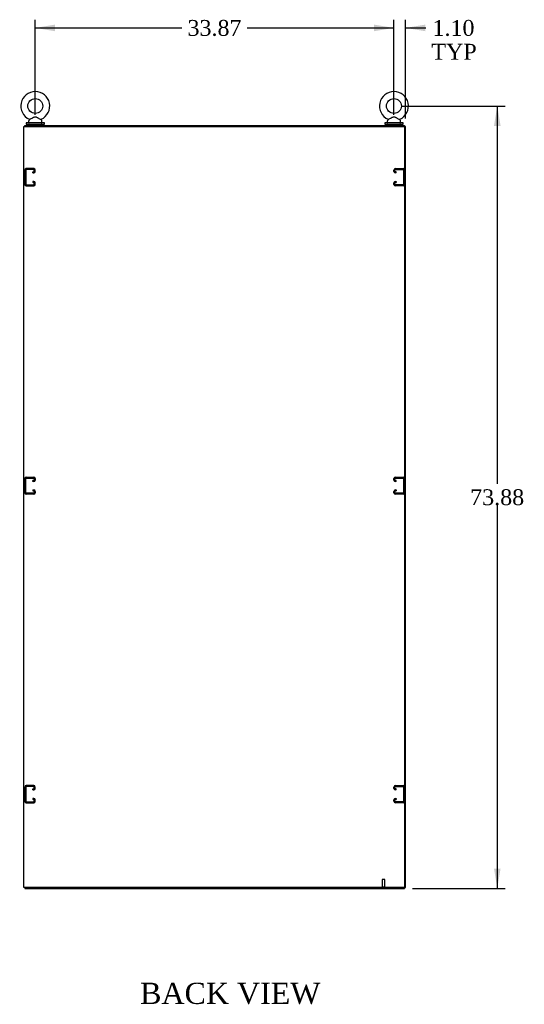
# Model space of a CAD drawing. Header units: inches. Extents: x 1 to 359, y -2 to 239.
# Tile 7 of 10: x 225 to 272, y 63 to 156. Entities that reach past the tile are written whole.
import ezdxf
from ezdxf.enums import TextEntityAlignment as Align
from ezdxf.lldxf.tags import DXFTag

# ---------------------------------------------------------------- set-up
doc = ezdxf.new("R2010")
doc.units = ezdxf.units.IN
doc.header["$MEASUREMENT"] = 0
for name, color, linetype in [('COM42890-4', 7, 'Continuous'), ('COM71108-10', 7, 'Continuous'), ('COM71113-3', 7, 'Continuous'), ('COM71114-3', 7, 'Continuous'), ('COM71115-2', 7, 'Continuous'), ('Default', 7, 'Continuous'), ('SCS00680', 7, 'Continuous'), ('STD21878', 7, 'Continuous'), ('WAF25362', 7, 'Continuous'), ('WAM254785', 7, 'Continuous')]:
    doc.layers.add(name, color=color, linetype=linetype)
doc.styles.add('SEACAD_Times_New_Roman', font='times.ttf')
tags = doc.linetypes.add('HIDDEN2', pattern=[0.1875, 0.125, -0.0625]).pattern_tags.tags
tags[6:7] = [DXFTag(74, 4), DXFTag(75, 0), DXFTag(340, '0'), DXFTag(46, 0.0), DXFTag(50, 0.0), DXFTag(44, 0.0), DXFTag(45, 0.0)]
tags[4:5] = [DXFTag(74, 4), DXFTag(75, 0), DXFTag(340, '0'), DXFTag(46, 0.0), DXFTag(50, 0.0), DXFTag(44, 0.0), DXFTag(45, 0.0)]
doc.dimstyles.new('HAMMOND_(STH-300_x_200)', dxfattribs={"dimtxt": 1.5, "dimasz": 1.875, "dimexe": 0.75, "dimexo": 0.75, "dimgap": 0.375, "dimtad": 0, "dimtih": 1, "dimtoh": 1, "dimzin": 0, "dimdsep": 46, "dimtxsty": 'SEACAD_Times_New_Roman', "dimblk1": '_SE_FILLED', "dimblk2": '_SE_FILLED', "dimsah": 1, "dimcen": 0.75, "dimadec": 0, "dimazin": 0, "dimtfac": 0.8, "dimtofl": 0, "dimtmove": 0, "dimatfit": 3, "dimfxl": 1, "dimtolj": 1, "dimtzin": 0, "dimarcsym": 0})

# ---------------------------------------------------------------- blocks, each defined once
blk = doc.blocks.new('SE6')
at = {"layer": 'COM42890-4', "color": 7, "linetype": 'HIDDEN2'}
for p, q in [((225.267, 141.528), (225.267, 140.179)), ((225.362, 141.528), (225.362, 140.179)), ((226.129, 141.666), (225.405, 141.666)), ((226.129, 141.571), (225.405, 141.571)), ((226.046, 141.347), (226.129, 141.347)), ((226.046, 141.252), (226.046, 141.347)), ((226.172, 141.39), (226.172, 141.528)), ((226.267, 141.39), (226.267, 141.528)), ((260.137, 141.39), (260.137, 141.528)), ((260.232, 141.39), (260.232, 141.528)), ((260.275, 141.666), (260.999, 141.666)), ((260.275, 141.571), (260.999, 141.571)), ((260.358, 141.347), (260.275, 141.347)), ((260.358, 141.252), (260.358, 141.347)), ((261.042, 141.528), (261.042, 140.179)), ((261.137, 141.528), (261.137, 140.179)), ((225.362, 141.104), (225.267, 141.104)), ((225.267, 140.604), (225.362, 140.604)), ((226.046, 141.252), (226.129, 141.252)), ((226.129, 140.455), (226.046, 140.455)), ((226.046, 140.455), (226.046, 140.36)), ((260.358, 141.252), (260.275, 141.252)), ((260.275, 140.455), (260.358, 140.455)), ((260.358, 140.455), (260.358, 140.36)), ((261.137, 141.104), (261.042, 141.104)), ((261.042, 140.604), (261.137, 140.604)), ((225.405, 140.136), (226.129, 140.136)), ((225.405, 140.041), (226.129, 140.041)), ((226.129, 140.36), (226.046, 140.36)), ((226.172, 140.179), (226.172, 140.317)), ((226.267, 140.179), (226.267, 140.317)), ((260.137, 140.179), (260.137, 140.317)), ((260.232, 140.179), (260.232, 140.317)), ((260.275, 140.36), (260.358, 140.36)), ((260.999, 140.136), (260.275, 140.136)), ((260.999, 140.041), (260.275, 140.041)), ((225.405, 112.536), (226.129, 112.536)), ((260.275, 112.536), (260.999, 112.536)), ((225.267, 111.049), (225.267, 112.398)), ((225.362, 111.974), (225.267, 111.974)), ((225.362, 111.049), (225.362, 112.398)), ((225.405, 112.441), (226.129, 112.441)), ((226.129, 112.217), (226.046, 112.217)), ((226.046, 112.122), (226.046, 112.217)), ((226.129, 112.122), (226.046, 112.122)), ((226.172, 112.398), (226.172, 112.26)), ((226.267, 112.398), (226.267, 112.26)), ((260.137, 112.26), (260.137, 112.398)), ((260.232, 112.26), (260.232, 112.398)), ((260.275, 112.441), (260.999, 112.441)), ((260.358, 112.217), (260.275, 112.217)), ((260.358, 112.122), (260.275, 112.122)), ((260.358, 112.122), (260.358, 112.217)), ((261.042, 112.398), (261.042, 111.049)), ((261.137, 111.974), (261.042, 111.974)), ((261.137, 112.398), (261.137, 111.049)), ((225.267, 111.474), (225.362, 111.474)), ((226.129, 111.006), (225.405, 111.006)), ((226.129, 110.911), (225.405, 110.911)), ((226.046, 111.325), (226.129, 111.325)), ((226.046, 111.325), (226.046, 111.23)), ((226.046, 111.23), (226.129, 111.23)), ((226.172, 111.187), (226.172, 111.049)), ((226.267, 111.187), (226.267, 111.049)), ((260.137, 111.049), (260.137, 111.187)), ((260.232, 111.049), (260.232, 111.187)), ((260.275, 111.325), (260.358, 111.325)), ((260.275, 111.23), (260.358, 111.23)), ((260.999, 111.006), (260.275, 111.006)), ((260.999, 110.911), (260.275, 110.911)), ((260.358, 111.325), (260.358, 111.23)), ((261.042, 111.474), (261.137, 111.474)), ((225.267, 83.268), (225.267, 81.919)), ((225.362, 82.844), (225.267, 82.844)), ((225.362, 83.268), (225.362, 81.919)), ((226.129, 83.406), (225.405, 83.406)), ((226.129, 83.311), (225.405, 83.311)), ((226.046, 83.087), (226.129, 83.087)), ((226.046, 82.992), (226.046, 83.087)), ((226.046, 82.992), (226.129, 82.992)), ((226.172, 83.13), (226.172, 83.268)), ((226.267, 83.13), (226.267, 83.268)), ((260.137, 83.13), (260.137, 83.268)), ((260.232, 83.13), (260.232, 83.268)), ((260.275, 83.406), (260.999, 83.406)), ((260.275, 83.311), (260.999, 83.311)), ((260.358, 83.087), (260.275, 83.087)), ((260.358, 82.992), (260.275, 82.992)), ((260.358, 82.992), (260.358, 83.087)), ((261.042, 83.268), (261.042, 81.919)), ((261.137, 82.844), (261.042, 82.844)), ((261.137, 83.268), (261.137, 81.919)), ((225.267, 82.344), (225.362, 82.344)), ((225.405, 81.876), (226.129, 81.876)), ((226.129, 82.195), (226.046, 82.195)), ((226.046, 82.195), (226.046, 82.1)), ((226.129, 82.1), (226.046, 82.1)), ((226.172, 81.919), (226.172, 82.057)), ((226.267, 81.919), (226.267, 82.057)), ((260.137, 81.919), (260.137, 82.057)), ((260.232, 81.919), (260.232, 82.057)), ((260.275, 82.195), (260.358, 82.195)), ((260.275, 82.1), (260.358, 82.1)), ((260.999, 81.876), (260.275, 81.876)), ((260.358, 82.195), (260.358, 82.1)), ((261.042, 82.344), (261.137, 82.344)), ((225.405, 81.781), (226.129, 81.781)), ((260.999, 81.781), (260.275, 81.781))]:
    blk.add_line(p, q, dxfattribs=at)
for centre, radius, start, end in [((225.405, 141.528), 0.138, 90, 180), ((225.405, 141.528), 0.043, 90, 180), ((226.129, 141.528), 0.138, 0, 90), ((226.129, 141.528), 0.043, 0, 90), ((226.129, 141.39), 0.043, 270, 0), ((226.129, 141.39), 0.138, 270, 0), ((260.275, 141.528), 0.138, 90, 180), ((260.275, 141.39), 0.138, 180, 270), ((260.275, 141.528), 0.043, 90, 180), ((260.275, 141.39), 0.043, 180, 270), ((260.999, 141.528), 0.138, 0, 90), ((260.999, 141.528), 0.043, 0, 90), ((226.129, 140.317), 0.138, 0, 90), ((260.275, 140.317), 0.138, 90, 180), ((225.405, 140.179), 0.138, 180, 270), ((225.405, 140.179), 0.043, 180, 270), ((226.129, 140.317), 0.043, 0, 90), ((226.129, 140.179), 0.043, 270, 0), ((226.129, 140.179), 0.138, 270, 0), ((260.275, 140.179), 0.138, 180, 270), ((260.275, 140.317), 0.043, 90, 180), ((260.275, 140.179), 0.043, 180, 270), ((260.999, 140.179), 0.043, 270, 0), ((260.999, 140.179), 0.138, 270, 0), ((225.405, 112.398), 0.138, 90, 180), ((226.129, 112.398), 0.138, 0, 90), ((260.275, 112.398), 0.138, 90, 180), ((260.999, 112.398), 0.138, 0, 90), ((225.405, 112.398), 0.043, 90, 180), ((226.129, 112.398), 0.043, 0, 90), ((226.129, 112.26), 0.043, 270, 0), ((226.129, 112.26), 0.138, 270, 0), ((260.275, 112.26), 0.138, 180, 270), ((260.275, 112.398), 0.043, 90, 180), ((260.275, 112.26), 0.043, 180, 270), ((260.999, 112.398), 0.043, 0, 90), ((225.405, 111.049), 0.138, 180, 270), ((225.405, 111.049), 0.043, 180, 270), ((226.129, 111.187), 0.138, 0, 90), ((226.129, 111.187), 0.043, 0, 90), ((226.129, 111.049), 0.043, 270, 0), ((226.129, 111.049), 0.138, 270, 0), ((260.275, 111.187), 0.138, 90, 180), ((260.275, 111.049), 0.138, 180, 270), ((260.275, 111.187), 0.043, 90, 180), ((260.275, 111.049), 0.043, 180, 270), ((260.999, 111.049), 0.043, 270, 0), ((260.999, 111.049), 0.138, 270, 0), ((225.405, 83.268), 0.138, 90, 180), ((225.405, 83.268), 0.043, 90, 180), ((226.129, 83.268), 0.138, 0, 90), ((226.129, 83.268), 0.043, 0, 90), ((226.129, 83.13), 0.043, 270, 0), ((226.129, 83.13), 0.138, 270, 0), ((260.275, 83.268), 0.138, 90, 180), ((260.275, 83.13), 0.138, 180, 270), ((260.275, 83.268), 0.043, 90, 180), ((260.275, 83.13), 0.043, 180, 270), ((260.999, 83.268), 0.138, 0, 90), ((260.999, 83.268), 0.043, 0, 90), ((225.405, 81.919), 0.138, 180, 270), ((225.405, 81.919), 0.043, 180, 270), ((226.129, 82.057), 0.138, 0, 90), ((226.129, 82.057), 0.043, 0, 90), ((226.129, 81.919), 0.043, 270, 0), ((226.129, 81.919), 0.138, 270, 0), ((260.275, 82.057), 0.138, 90, 180), ((260.275, 81.919), 0.138, 180, 270), ((260.275, 82.057), 0.043, 90, 180), ((260.275, 81.919), 0.043, 180, 270), ((260.999, 81.919), 0.043, 270, 0), ((260.999, 81.919), 0.138, 270, 0)]:
    blk.add_arc(centre, radius, start, end, dxfattribs=at)
at = {"layer": 'COM71108-10', "color": 7, "linetype": 'Continuous'}
for p, q in [((225.267, 73.788), (225.267, 73.693)), ((225.267, 73.693), (261.137, 73.693)), ((261.137, 73.788), (261.137, 73.693))]:
    blk.add_line(p, q, dxfattribs=at)
at = {"layer": 'COM71113-3', "color": 7, "linetype": 'Continuous'}
for p, q in [((261.232, 145.658), (261.137, 145.658)), ((261.232, 73.788), (261.232, 145.658)), ((261.232, 73.788), (261.137, 73.788))]:
    blk.add_line(p, q, dxfattribs=at)
at = {"layer": 'COM71114-3', "color": 7, "linetype": 'Continuous'}
for p, q in [((225.172, 145.658), (225.362, 145.658)), ((225.172, 73.788), (225.172, 145.658)), ((225.362, 145.658), (261.137, 145.658)), ((261.137, 145.658), (261.137, 73.788)), ((225.362, 73.788), (225.172, 73.788)), ((261.137, 73.788), (225.362, 73.788))]:
    blk.add_line(p, q, dxfattribs=at)
at = {"layer": 'COM71115-2', "color": 7, "linetype": 'Continuous'}
for p, q in [((225.267, 145.753), (261.137, 145.753)), ((225.267, 145.658), (225.267, 145.753)), ((261.137, 145.658), (261.137, 145.753))]:
    blk.add_line(p, q, dxfattribs=at)
at = {"layer": 'SCS00680', "color": 7, "linetype": 'Continuous'}
for p, q in [((225.642, 146.167), (225.642, 146.047)), ((225.722, 146.285), (225.656, 146.205)), ((226.878, 146.205), (226.813, 146.283)), ((226.892, 146.047), (226.892, 146.167)), ((259.512, 146.167), (259.512, 146.047)), ((259.592, 146.285), (259.526, 146.205)), ((260.748, 146.205), (260.683, 146.283)), ((260.762, 146.047), (260.762, 146.167))]:
    blk.add_line(p, q, dxfattribs=at)
for centre in [(226.267, 147.577), (260.137, 147.577)]:
    blk.add_circle(centre, 0.704, dxfattribs=at)
for centre, radius, start, end in [((226.267, 147.577), 1.367, 90, 245.96752), ((226.267, 147.577), 1.367, 293.99694, 90), ((260.137, 147.577), 1.367, 90, 245.96752), ((260.137, 147.577), 1.367, 293.99694, 90), ((225.702, 146.167), 0.06, 140.32138, 180), ((225.702, 146.047), 0.06, 180, 270), ((225.703, 146.307), 0.022, 16.74947, 69.82256), ((226.838, 146.301), 0.03, 118.44732, 242.10844), ((226.832, 146.047), 0.06, 270, 0), ((226.832, 146.167), 0.06, 0, 39.67862), ((259.572, 146.167), 0.06, 140.32138, 180), ((259.572, 146.047), 0.06, 180, 270), ((259.573, 146.307), 0.022, 16.74947, 69.82256), ((260.708, 146.301), 0.03, 118.44732, 242.10844), ((260.702, 146.047), 0.06, 270, 0), ((260.702, 146.167), 0.06, 0, 39.67862)]:
    blk.add_arc(centre, radius, start, end, dxfattribs=at)
for points in [[(226.814, 146.282), (226.814, 146.282), (226.796, 146.292), (226.732, 146.327), (226.685, 146.353), (226.607, 146.396), (226.58, 146.411), (226.525, 146.442), (226.497, 146.457), (226.44, 146.486), (226.41, 146.5), (226.349, 146.523), (226.317, 146.532), (226.252, 146.536), (226.22, 146.531), (226.157, 146.514), (226.127, 146.501), (226.039, 146.459), (225.984, 146.428), (225.878, 146.369), (225.827, 146.341), (225.751, 146.299), (225.725, 146.285), (225.72, 146.282), (225.72, 146.282), (225.72, 146.282)], [(260.684, 146.282), (260.684, 146.282), (260.666, 146.292), (260.602, 146.327), (260.555, 146.353), (260.477, 146.396), (260.45, 146.411), (260.395, 146.442), (260.367, 146.457), (260.31, 146.486), (260.28, 146.5), (260.219, 146.523), (260.187, 146.532), (260.122, 146.536), (260.09, 146.531), (260.027, 146.514), (259.997, 146.501), (259.909, 146.459), (259.854, 146.428), (259.748, 146.369), (259.697, 146.341), (259.621, 146.299), (259.595, 146.285), (259.59, 146.282), (259.59, 146.282), (259.59, 146.282)]]:
    blk.add_open_spline(points, degree=3, knots=[0.0683017, 0.0683017, 0.0683017, 0.0683017, 0.125, 0.125, 0.1875, 0.1875, 0.21875, 0.21875, 0.25, 0.25, 0.28125, 0.28125, 0.3125, 0.3125, 0.34375, 0.34375, 0.375, 0.375, 0.4375, 0.4375, 0.5, 0.5, 0.5625, 0.5625, 0.5685641, 0.5685641, 0.5685641, 0.5685641], dxfattribs=at)
at = {"layer": 'STD21878', "color": 7, "linetype": 'HIDDEN2'}
for p, q in [((259.262, 74.538), (259.012, 74.538)), ((259.012, 74.538), (259.012, 73.82)), ((259.262, 73.82), (259.262, 74.538)), ((259.278, 73.82), (258.997, 73.82)), ((258.997, 73.82), (258.997, 73.788)), ((259.278, 73.788), (258.997, 73.788)), ((259.278, 73.788), (259.278, 73.82))]:
    blk.add_line(p, q, dxfattribs=at)
at = {"layer": 'WAF25362', "color": 7, "linetype": 'Continuous'}
for p, q in [((227.142, 145.987), (225.392, 145.987)), ((225.392, 145.987), (225.392, 145.878)), ((227.142, 145.878), (227.142, 145.987)), ((261.012, 145.987), (259.262, 145.987)), ((259.262, 145.987), (259.262, 145.878)), ((261.012, 145.878), (261.012, 145.987)), ((225.392, 145.878), (227.142, 145.878)), ((259.262, 145.878), (261.012, 145.878))]:
    blk.add_line(p, q, dxfattribs=at)
at = {"layer": 'WAM254785', "color": 7, "linetype": 'Continuous'}
for p, q in [((225.517, 145.878), (225.517, 145.753)), ((227.017, 145.753), (227.017, 145.878)), ((259.387, 145.878), (259.387, 145.753)), ((260.887, 145.753), (260.887, 145.878))]:
    blk.add_line(p, q, dxfattribs=at)
blk = doc.blocks.new('DMBLK150')
at = {"layer": 'Default', "linetype": 'Continuous'}
for points in [[(228.142, 155.265), (226.267, 154.953), (228.142, 154.64)], [(258.262, 155.265), (258.262, 154.64), (260.137, 154.953)]]:
    blk.add_hatch(color=7, dxfattribs=at).paths.add_polyline_path(points)
at = {"layer": 'Default', "color": 7, "linetype": 'Continuous'}
for p, q in [((226.267, 146.737), (226.267, 155.703)), ((260.137, 146.737), (260.137, 155.703)), ((226.267, 154.953), (240.118, 154.953)), ((246.286, 154.953), (260.137, 154.953))]:
    blk.add_line(p, q, dxfattribs=at)
at = {"layer": 'Default', "color": 7, "linetype": 'Continuous', "style": 'SEACAD_Times_New_Roman'}
blk.add_text('33.87', height=1.5, dxfattribs=at).set_placement((240.643, 155.703), align=Align.TOP_LEFT)
blk = doc.blocks.new('_SE_FILLED')
at = {"color": 0}
blk.add_line((0, 0), (-1, 0), dxfattribs=at)
blk.add_solid([(0, 0), (-1, -0.1665), (-1, 0.1665), (0, 0)], dxfattribs=at)
blk = doc.blocks.new('DMBLK151')
at = {"layer": 'Default', "linetype": 'Continuous'}
for points in [[(258.262, 155.265), (258.262, 154.64), (260.137, 154.953)], [(263.107, 155.265), (261.232, 154.953), (263.107, 154.64)]]:
    blk.add_hatch(color=7, dxfattribs=at).paths.add_polyline_path(points)
at = {"layer": 'Default', "color": 7, "linetype": 'Continuous'}
for p, q in [((260.137, 146.737), (260.137, 155.703)), ((261.232, 146.408), (261.232, 155.703)), ((256.387, 154.953), (260.137, 154.953)), ((261.232, 154.953), (262.398, 154.953)), ((262.398, 154.953), (263.148, 154.953))]:
    blk.add_line(p, q, dxfattribs=at)
at = {"layer": 'Default', "color": 7, "linetype": 'Continuous', "style": 'SEACAD_Times_New_Roman'}
for s, p in [('1.10', (263.779, 155.703)), ('TYP', (263.673, 153.453))]:
    blk.add_text(s, height=1.5, dxfattribs=at).set_placement(p, align=Align.TOP_LEFT)
blk = doc.blocks.new('DMBLK152')
at = {"layer": 'Default', "linetype": 'Continuous'}
for points in [[(270.209, 145.702), (269.896, 147.577), (269.584, 145.702)], [(270.209, 75.568), (269.584, 75.568), (269.896, 73.693)]]:
    blk.add_hatch(color=7, dxfattribs=at).paths.add_polyline_path(points)
at = {"layer": 'Default', "color": 7, "linetype": 'Continuous'}
for p, q in [((260.887, 147.577), (270.646, 147.577)), ((269.896, 147.577), (269.896, 111.91)), ((269.896, 109.885), (269.896, 73.693)), ((261.887, 73.693), (270.646, 73.693))]:
    blk.add_line(p, q, dxfattribs=at)
at = {"layer": 'Default', "color": 7, "linetype": 'Continuous', "style": 'SEACAD_Times_New_Roman'}
blk.add_text('73.88', height=1.5, dxfattribs=at).set_placement((267.337, 111.385), align=Align.TOP_LEFT)

msp = doc.modelspace()

# ---------------------------------------------------------------- block references
at = {"layer": 'Default'}
msp.add_blockref('SE6', (0, 0), dxfattribs=at)

# ---------------------------------------------------------------- texts
at = {"layer": 'Default', "color": 7, "linetype": 'Continuous', "style": 'SEACAD_Times_New_Roman'}
msp.add_text('BACK VIEW', height=2, dxfattribs=at).set_placement((236.17, 64.783), align=Align.TOP_LEFT)

# ---------------------------------------------------------------- dimensions: what is measured, and where the dimension line sits
at = {"layer": 'Default', "color": 7, "linetype": 'Continuous'}
for base, p1, p2, angle, picture, middle, dimtype in [((226.267, 154.953), (226.267, 145.987), (260.137, 145.987), 0, 'DMBLK150', (243.202, 154.953), 161), ((269.896, 73.693), (260.137, 147.577), (261.137, 73.693), 90, 'DMBLK152', (269.896, 110.635), 160)]:
    dim = msp.add_linear_dim(base=base, p1=p1, p2=p2, angle=angle, text='\\A1;<>', dimstyle='HAMMOND_(STH-300_x_200)', dxfattribs=at)
    dim.commit()
    dim.dimension.update_dxf_attribs({"geometry": picture, "text_midpoint": middle, "dimtype": dimtype})
dim = msp.add_linear_dim(base=(261.232189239, 154.952882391), p1=(260.137189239, 145.987426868), p2=(261.232189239, 145.658426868), text='\\A1;<>\\PTYP', dimstyle='HAMMOND_(STH-300_x_200)', override={"dimtmove": 1}, dxfattribs=at)
dim.commit()
dim.dimension.update_dxf_attribs({"geometry": 'DMBLK151', "text_midpoint": (263.147727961, 154.952882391), "dimtype": 160})

doc.saveas('drawing.dxf')
